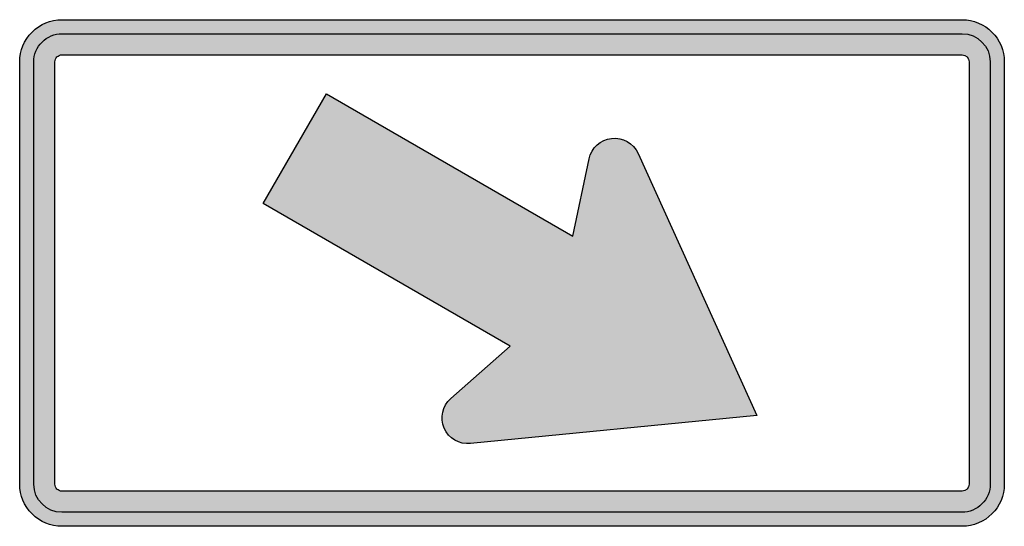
# Model space of a CAD drawing. Header units: inches. Extents: x -11.7 to 11.7, y -6 to 6.
import ezdxf

# ---------------------------------------------------------------- set-up
doc = ezdxf.new("R2010")
doc.units = ezdxf.units.IN
doc.header["$MEASUREMENT"] = 0

msp = doc.modelspace()

# ---------------------------------------------------------------- hatches: boundary and pattern name
h = msp.add_hatch(color=7)
edge = h.paths.add_edge_path()
edge.add_line((-10.659, 6), (10.659, 6))
edge.add_spline(control_points=[(10.659, 6), (11.211, 6), (11.659, 5.552), (11.659, 5)], knot_values=[0, 0, 0, 0, 1, 1, 1, 1], degree=3, periodic=0)
edge.add_line((11.659, 5), (11.659, -5))
edge.add_spline(control_points=[(11.659, -5), (11.659, -5.552), (11.211, -6), (10.659, -6)], knot_values=[0, 0, 0, 0, 1, 1, 1, 1], degree=3, periodic=0)
edge.add_line((10.659, -6), (-10.659, -6))
edge.add_spline(control_points=[(-10.659, -6), (-10.924, -6), (-11.178, -5.895), (-11.366, -5.707), (-11.553, -5.52), (-11.659, -5.265), (-11.659, -5)], knot_values=[0, 0, 0, 0, 1, 1, 1, 2, 2, 2, 2], degree=3, periodic=0)
edge.add_line((-11.659, -5), (-11.659, 5))
edge.add_spline(control_points=[(-11.659, 5), (-11.659, 5.265), (-11.553, 5.52), (-11.366, 5.707), (-11.178, 5.895), (-10.924, 6), (-10.659, 6)], knot_values=[0, 0, 0, 0, 1, 1, 1, 2, 2, 2, 2], degree=3, periodic=0)
edge = h.paths.add_edge_path(flags=0)
edge.add_line((-10.659, 5.167), (10.659, 5.167))
edge.add_spline(control_points=[(10.659, 5.167), (10.751, 5.167), (10.825, 5.092), (10.825, 5)], knot_values=[0, 0, 0, 0, 1, 1, 1, 1], degree=3, periodic=0)
edge.add_line((10.825, 5), (10.825, -5))
edge.add_spline(control_points=[(10.825, -5), (10.825, -5.092), (10.751, -5.167), (10.659, -5.167)], knot_values=[0, 0, 0, 0, 1, 1, 1, 1], degree=3, periodic=0)
edge.add_line((10.659, -5.167), (-10.659, -5.167))
edge.add_spline(control_points=[(-10.659, -5.167), (-10.703, -5.167), (-10.745, -5.149), (-10.777, -5.118), (-10.808, -5.087), (-10.825, -5.044), (-10.825, -5)], knot_values=[0, 0, 0, 0, 1, 1, 1, 2, 2, 2, 2], degree=3, periodic=0)
edge.add_line((-10.825, -5), (-10.825, 5))
edge.add_spline(control_points=[(-10.825, 5), (-10.825, 5.044), (-10.808, 5.087), (-10.777, 5.118), (-10.745, 5.149), (-10.703, 5.167), (-10.659, 5.167)], knot_values=[0, 0, 0, 0, 1, 1, 1, 2, 2, 2, 2], degree=3, periodic=0)
h = msp.add_hatch(color=7)
edge = h.paths.add_edge_path()
edge.add_spline(control_points=[(-10.659, 5.667), (-10.835, 5.667), (-11.005, 5.596), (-11.13, 5.471), (-11.255, 5.346), (-11.325, 5.177), (-11.325, 5)], knot_values=[0, 0, 0, 0, 1, 1, 1, 2, 2, 2, 2], degree=3, periodic=0)
edge.add_line((-11.325, 5), (-11.325, -5))
edge.add_spline(control_points=[(-11.325, -5), (-11.325, -5.368), (-11.027, -5.667), (-10.659, -5.667)], knot_values=[0, 0, 0, 0, 1, 1, 1, 1], degree=3, periodic=0)
edge.add_line((-10.659, -5.667), (10.659, -5.667))
edge.add_spline(control_points=[(10.659, -5.667), (11.027, -5.667), (11.325, -5.368), (11.325, -5)], knot_values=[0, 0, 0, 0, 1, 1, 1, 1], degree=3, periodic=0)
edge.add_line((11.325, -5), (11.325, 5))
edge.add_spline(control_points=[(11.325, 5), (11.325, 5.368), (11.027, 5.667), (10.659, 5.667)], knot_values=[0, 0, 0, 0, 1, 1, 1, 1], degree=3, periodic=0)
edge.add_line((10.659, 5.667), (-10.659, 5.667))
edge = h.paths.add_edge_path(flags=0)
edge.add_line((-10.825, 5), (-10.825, -5))
edge.add_spline(control_points=[(-10.825, -5), (-10.825, -5.044), (-10.808, -5.087), (-10.777, -5.118), (-10.745, -5.149), (-10.703, -5.167), (-10.659, -5.167)], knot_values=[0, 0, 0, 0, 1, 1, 1, 2, 2, 2, 2], degree=3, periodic=0)
edge.add_line((-10.659, -5.167), (10.659, -5.167))
edge.add_spline(control_points=[(10.659, -5.167), (10.703, -5.167), (10.745, -5.149), (10.777, -5.118), (10.808, -5.087), (10.825, -5.044), (10.825, -5)], knot_values=[0, 0, 0, 0, 1, 1, 1, 2, 2, 2, 2], degree=3, periodic=0)
edge.add_line((10.825, -5), (10.825, 5))
edge.add_spline(control_points=[(10.825, 5), (10.825, 5.044), (10.808, 5.087), (10.777, 5.118), (10.745, 5.149), (10.703, 5.167), (10.659, 5.167)], knot_values=[0, 0, 0, 0, 1, 1, 1, 2, 2, 2, 2], degree=3, periodic=0)
edge.add_line((10.659, 5.167), (-10.659, 5.167))
edge.add_spline(control_points=[(-10.659, 5.167), (-10.751, 5.167), (-10.825, 5.092), (-10.825, 5)], knot_values=[0, 0, 0, 0, 1, 1, 1, 1], degree=3, periodic=0)
h = msp.add_hatch(color=7)
edge = h.paths.add_edge_path()
edge.add_line((1.442, 0.874), (-4.394, 4.243))
edge.add_line((-4.394, 4.243), (-5.894, 1.645))
edge.add_line((-5.894, 1.645), (-0.045, -1.732))
edge.add_line((-0.045, -1.732), (-1.448, -2.97))
edge.add_spline(control_points=[(-1.448, -2.97), (-1.648, -3.146), (-1.711, -3.43), (-1.605, -3.674), (-1.499, -3.918), (-1.247, -4.066), (-0.983, -4.04)], knot_values=[0, 0, 0, 0, 1, 1, 1, 2, 2, 2, 2], degree=3, periodic=0)
edge.add_line((-0.983, -4.04), (5.799, -3.374))
edge.add_line((5.799, -3.374), (2.985, 2.832))
edge.add_spline(control_points=[(2.985, 2.832), (2.875, 3.074), (2.623, 3.218), (2.359, 3.189), (2.096, 3.16), (1.881, 2.964), (1.826, 2.705)], knot_values=[0, 0, 0, 0, 1, 1, 1, 2, 2, 2, 2], degree=3, periodic=0)
edge.add_line((1.826, 2.705), (1.442, 0.874))

# ---------------------------------------------------------------- linework, layer by layer
at = {"color": 7}
for points in [[(-10.659, 6), (10.659, 6)], [(-10.659, 5.667), (10.659, 5.667)], [(-10.659, 5.167), (10.659, 5.167)], [(-11.659, -5), (-11.659, 5)], [(-11.325, -5), (-11.325, 5)], [(-10.825, -5), (-10.825, 5)], [(10.825, 5), (10.825, -5)], [(11.325, 5), (11.325, -5)], [(11.659, 5), (11.659, -5)], [(-0.045, -1.732), (-5.894, 1.645), (-4.394, 4.243), (1.442, 0.874), (1.826, 2.705)], [(2.985, 2.832), (5.799, -3.374), (-0.983, -4.04)], [(-1.448, -2.97), (-0.045, -1.732)], [(10.659, -5.167), (-10.659, -5.167)], [(10.659, -5.667), (-10.659, -5.667)], [(10.659, -6), (-10.659, -6)]]:
    msp.add_lwpolyline(points, dxfattribs=at)
for points in [[(-11.659, 5), (-11.659, 5.265), (-11.553, 5.52), (-11.366, 5.707), (-11.178, 5.895), (-10.924, 6), (-10.659, 6)], [(-11.325, 5), (-11.325, 5.177), (-11.255, 5.346), (-11.13, 5.471), (-11.005, 5.596), (-10.835, 5.667), (-10.659, 5.667)], [(-10.825, 5), (-10.825, 5.044), (-10.808, 5.087), (-10.777, 5.118), (-10.745, 5.149), (-10.703, 5.167), (-10.659, 5.167)], [(1.826, 2.705), (1.881, 2.964), (2.096, 3.16), (2.359, 3.189), (2.623, 3.218), (2.875, 3.074), (2.985, 2.832)], [(-0.983, -4.04), (-1.247, -4.066), (-1.499, -3.918), (-1.605, -3.674), (-1.711, -3.43), (-1.648, -3.146), (-1.448, -2.97)], [(-10.659, -6), (-10.924, -6), (-11.178, -5.895), (-11.366, -5.707), (-11.553, -5.52), (-11.659, -5.265), (-11.659, -5)], [(-10.659, -5.167), (-10.703, -5.167), (-10.745, -5.149), (-10.777, -5.118), (-10.808, -5.087), (-10.825, -5.044), (-10.825, -5)], [(11.325, -5), (11.325, -5.177), (11.255, -5.346), (11.13, -5.471), (11.005, -5.596), (10.835, -5.667), (10.659, -5.667)]]:
    msp.add_open_spline(points, degree=3, knots=[0, 0, 0, 0, 1, 1, 1, 2, 2, 2, 2], dxfattribs=at)
for points in [[(10.659, 6), (11.211, 6), (11.659, 5.552), (11.659, 5)], [(10.659, 5.667), (11.027, 5.667), (11.325, 5.368), (11.325, 5)], [(10.659, 5.167), (10.751, 5.167), (10.825, 5.092), (10.825, 5)], [(-10.659, -5.667), (-11.027, -5.667), (-11.325, -5.368), (-11.325, -5)], [(11.659, -5), (11.659, -5.552), (11.211, -6), (10.659, -6)], [(10.825, -5), (10.825, -5.092), (10.751, -5.167), (10.659, -5.167)]]:
    msp.add_open_spline(points, degree=3, dxfattribs=at)

doc.saveas('drawing.dxf')
